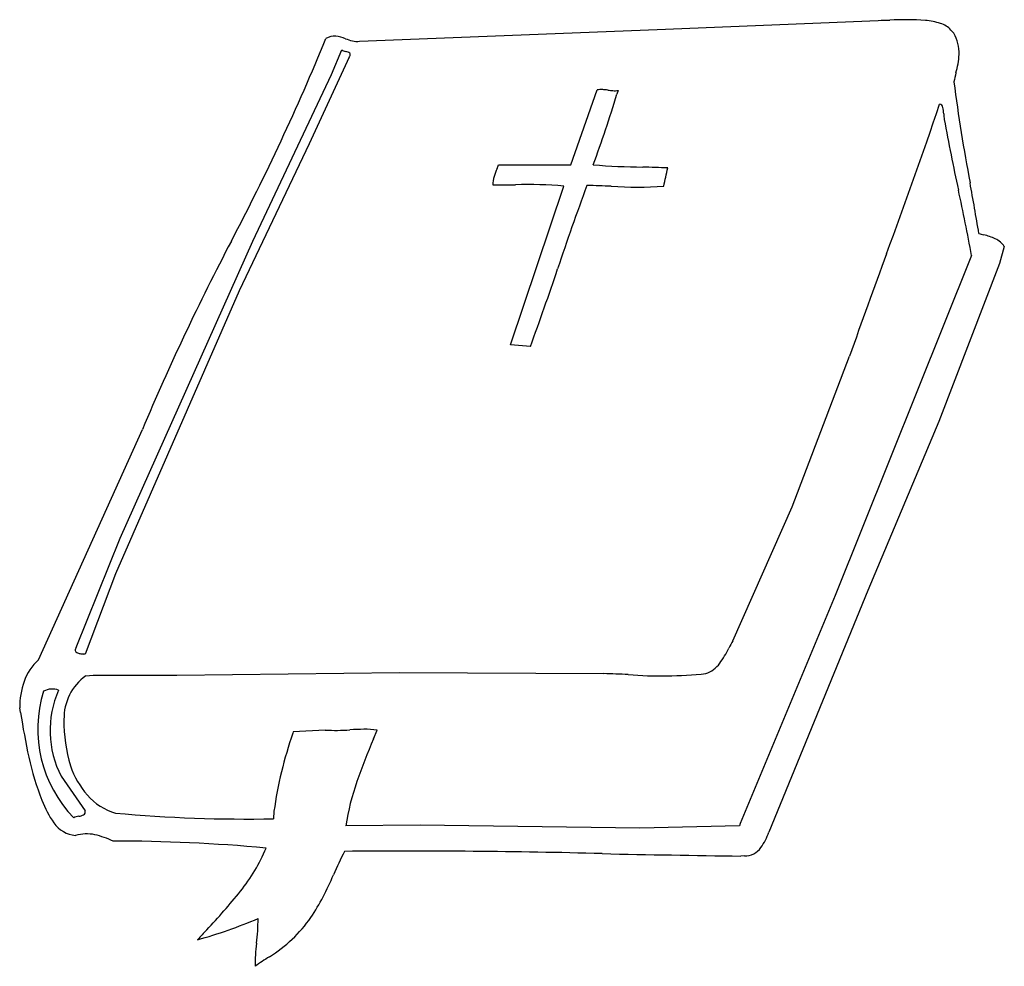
# Model space of a CAD drawing. Extents: x -9.9 to 27, y -3.1 to 14.8.
# Tile 1 of 9: x -9.9 to -3.3, y -3.1 to 3.3. Entities that reach past the tile are written whole.
import ezdxf

# ---------------------------------------------------------------- set-up
doc = ezdxf.new("R2010")
doc.units = 0

msp = doc.modelspace()

# ---------------------------------------------------------------- linework, layer by layer
at = {"color": 7, "linetype": 'CONTINUOUS'}
for p, q in [((-5.626551, 3.2447), (-4.139024, 3.305096)), ((-7.62856, 3.164172), (-5.626551, 3.2447)), ((-3.649148, 3.240226), (-3.629016, 3.218417)), ((-7.697903, 3.056803), (-7.966328, 2.472976)), ((-7.816458, 2.940485), (-7.747115, 3.106014)), ((-8.346599, 1.817569), (-7.816458, 2.940485)), ((-6.205903, 2.332053), (-6.02919, 2.837587)), ((-5.888266, 2.833114), (-5.895979, 2.808623)), ((-7.966328, 2.472976), (-8.43831, 1.484275)), ((-6.693544, 2.332053), (-6.205903, 2.332053)), ((-6.613016, 1.119662), (-6.252877, 2.188892)), ((-9.239115, -0.179965), (-8.346599, 1.817569)), ((-3.290128, 1.782339), (-3.322563, 1.667699)), ((-3.510462, 1.721383), (-4.427583, -0.566946)), ((-3.322563, 1.667699), (-3.729676, 0.60518)), ((-8.43831, 1.484275), (-9.270431, -0.421549)), ((-6.478803, 1.108479), (-6.613016, 1.119662)), ((-4.718377, 0.030301), (-4.331396, 1.043608)), ((-3.729676, 0.60518), (-4.208369, -0.533393)), ((-9.787151, -1.000901), (-9.089244, 0.551494)), ((-5.116542, -0.871163), (-4.718377, 0.030301)), ((-9.534383, -0.9159), (-9.239115, -0.179965)), ((-9.270431, -0.421549), (-9.473987, -0.962874)), ((-4.427583, -0.566946), (-5.066212, -2.102845)), ((-4.208369, -0.533393), (-4.874959, -2.159606)), ((-9.470073, -1.107153), (-9.420302, -1.103797)), ((-9.420302, -1.103797), (-8.856608, -1.103797)), ((-8.856608, -1.103797), (-7.360134, -1.085903)), ((-7.360134, -1.085903), (-5.984452, -1.092613)), ((-9.909371, -1.354444), (-9.914652, -1.323011)), ((-8.073699, -1.484067), (-8.0769, -1.494284)), ((-7.858959, -1.472883), (-8.073699, -1.484067)), ((-7.534556, -1.532651), (-7.510005, -1.472883)), ((-9.635042, -1.78381), (-9.473987, -2.016445)), ((-8.203998, -2.0198), (-8.206234, -2.070131)), ((-7.21921, -2.112631), (-7.720273, -2.117104)), ((-5.742869, -2.132763), (-7.21921, -2.112631)), ((-5.071805, -2.117104), (-5.742869, -2.132763)), ((-5.066212, -2.102845), (-5.071805, -2.117104)), ((-5.03881, -2.318983), (-5.062856, -2.320661))]:
    msp.add_line(p, q, dxfattribs=at)
for centre, radius, start, end in [((-4.217624, 7.938517), 4.634087, 270.971853, 271.945647), ((-3.960728, 1.415914), 1.893806, 85.76829, 93.013563), ((-3.858996, 2.854495), 0.451665, 72.006023, 85.172299), ((-3.766209, 3.130782), 0.160253, 43.074018, 73.042592), ((-22.545699, 9.212353), 15.880683, 332.255963, 337.683379), ((-7.797867, 3.094856), 0.103979, 84.254089, 122.991485), ((-7.823741, 2.923774), 0.276926, 68.551363, 82.471304), ((-7.574286, 3.586571), 0.431308, 249.904428, 256.281178), ((-3.872934, 3.08341), 0.278789, 358.410562, 388.964232), ((-7.642508, 3.308087), 0.144589, 256.372717, 275.53577), ((-7.725732, 3.132978), 0.034413, 231.584686, 253.213573), ((-7.683005, 3.262882), 0.171155, 252.078924, 257.204666), ((-7.756347, 2.938604), 0.161314, 71.638025, 77.310295), ((-7.714506, 3.062264), 0.030778, 48.244458, 73.044285), ((-7.729029, 3.080967), 0.039404, 322.177641, 350.301459), ((-7.702972, 3.075963), 0.012888, 352.712548, 405.936861), ((-4.15, 3.106561), 0.556604, 343.838512, 356.819296), ((-2.832026, 2.743099), 0.810647, 165.093485, 169.468059), ((7.778797, 4.360539), 11.50204, 187.338995, 190.769839), ((-14.435553, 5.411441), 8.927428, 339.822137, 343.049051), ((-6.004363, 2.639548), 0.199589, 86.505352, 97.145548), ((-6.024697, 2.337662), 0.502157, 82.312831, 86.289217), ((-5.891651, 3.322697), 0.491823, 262.302642, 266.272155), ((-5.912193, 3.016726), 0.185164, 266.459381, 277.424524), ((-39.026902, 14.69586), 37.270888, 339.647184, 341.292003), ((-3.72753, 2.7186), 0.02292, 43.010732, 84.170841), ((-3.738975, 2.709794), 0.037321, 14.57451, 40.909613), ((-3.886948, 2.676247), 0.189034, 0.08985, 13.129116), ((-3.239109, 2.693331), 0.459112, 182.095548, 184.629751), ((-3.589467, 2.664296), 0.107556, 184.277542, 193.873328), ((9.29107, 4.979229), 13.194242, 190.218635, 192.325685), ((-7.981004, 2.811386), 1.373795, 338.491802, 339.579268), ((-5.617961, 8.386336), 6.070111, 265.861438, 269.01159), ((-6.534438, 2.193586), 0.197177, 162.458584, 178.763981), ((-6.07152, 2.050895), 0.681585, 157.865363, 162.749891), ((-6.027979, -10.219042), 12.539887, 87.83827, 88.604884), ((-16.425082, 4.619167), 11.112277, 347.36721, 348.016484), ((-6.676348, 8.06524), 5.86766, 269.460763, 270.955474), ((-6.489629, -0.339921), 2.539872, 84.651464, 92.005259), ((11.613391, -4.340859), 18.878781, 159.750134, 161.551935), ((-6.199969, -3.499422), 5.693693, 87.323833, 88.979194), ((-5.764219, 4.838185), 2.655564, 266.331643, 273.938644), ((-26.313133, -1.946019), 23.168517, 9.483368, 10.336842), ((-16.958827, -0.748645), 13.673316, 10.407383, 12.293518), ((-3.211485, 2.643416), 0.81155, 252.075592, 254.481468), ((-3.549264, 1.39078), 0.485889, 65.872469, 75.622678), ((6.613337, -6.08492), 17.047376, 152.375432, 157.089522), ((-3.403901, 1.710861), 0.134363, 32.139342, 66.65074), ((47.150596, -17.124056), 54.593584, 159.793255, 160.562391), ((-25.14346, 7.932482), 19.873008, 339.917035, 341.519915), ((-9.51038, -0.934517), 0.030377, 142.201643, 186.098876), ((-5.727479, -0.640218), 0.647941, 323.757516, 334.249288), ((-4.057694, -1.476476), 1.219657, 150.244628, 152.944968), ((-9.52133, -0.932719), 0.0199, 194.62697, 244.822517), ((-9.496728, -0.886155), 0.072548, 242.883131, 259.916445), ((-9.453731, -0.669865), 0.29306, 259.043626, 263.499988), ((-9.51687, -1.218674), 0.25937, 80.483173, 83.365915), ((-9.566806, -1.256303), 0.337316, 130.785501, 160.765565), ((-5.365329, -0.90529), 0.199146, 289.842924, 323.666029), ((-9.262441, -1.394245), 0.354306, 125.875311, 181.288259), ((-6.271605, -9.826279), 8.738386, 87.043829, 88.116857), ((-5.59673, 1.735501), 2.843876, 265.477945, 276.035125), ((-9.363123, -1.322726), 0.551529, 161.221104, 180.029534), ((-8.942214, -1.467807), 0.851004, 162.447958, 224.418472), ((-9.699348, -1.30643), 0.109627, 92.488276, 119.660757), ((-9.044138, -1.475604), 0.666452, 155.992756, 207.54581), ((-9.698674, -1.337255), 0.140454, 70.996237, 92.21687), ((-4.399303, -0.48196), 5.578716, 188.997714, 192.1497), ((-8.626927, -1.421225), 0.989914, 178.89941, 197.231303), ((-5.462003, -2.404834), 2.768897, 160.801043, 172.006723), ((-7.789914, -0.164816), 1.309887, 266.978516, 274.232259), ((-7.567427, -3.549005), 2.081679, 90.847478, 93.465093), ((-7.588182, -2.034196), 0.566731, 82.071163, 91.014617), ((-2.945496, -3.478111), 4.984404, 157.026242, 160.568214), ((-8.122536, -1.28493), 1.769882, 192.10543, 201.8927), ((-9.050527, -1.543143), 0.549285, 198.173977, 221.930897), ((-6.121086, -2.35893), 1.617367, 160.531425, 171.400986), ((-9.163229, -1.659081), 0.38812, 220.31556, 253.96599), ((-9.170977, -1.730834), 0.631199, 199.821176, 215.548883), ((-9.471059, -2.29419), 0.245474, 100.957468, 105.174878), ((-9.565556, -1.806569), 0.251219, 280.977347, 285.091888), ((-9.515284, -1.990835), 0.060222, 284.558081, 299.979643), ((-9.496723, -2.022492), 0.023527, 299.3494, 374.895542), ((-8.385444, 7.824313), 9.896066, 264.86929, 271.037639), ((-9.521452, -1.983694), 0.199044, 214.982895, 264.983188), ((-9.521058, -2.112173), 0.056719, 104.559574, 120.730431), ((-9.464698, -2.438646), 0.26717, 77.809017, 106.115674), ((-9.552771, -2.78982), 0.629137, 64.919925, 76.722495), ((-5.241613, -2.0377), 0.386389, 324.218281, 341.608931), ((-9.281902, -13.421498), 11.201498, 84.750912, 90.021423), ((-9.340825, -1.820648), 1.172013, 321.019388, 337.61549), ((-4.799602, -3.763093), 3.27942, 153.295247, 156.347099), ((-7.289835, -50.795064), 48.507709, 88.471986, 90.518995), ((-4.002698, 86.454917), 88.781908, 268.713285, 269.315806), ((-5.028028, -2.211634), 0.107889, 264.264533, 299.301982), ((-5.054579, -2.169627), 0.157537, 300.24581, 323.369975), ((-9.376295, -1.800268), 1.700702, 326.661654, 337.634571), ((-11.528901, -0.081856), 3.966811, 316.393071, 321.377018), ((-9.584228, 0.229611), 3.232224, 285.54659, 293.202124), ((-9.678842, -2.740414), 1.368033, 352.943484, 359.967351), ((-8.737482, -2.185792), 0.955575, 301.74222, 324.922645), ((0.46591, -11.286415), 12.447384, 137.128723, 137.545378), ((-7.064264, -3.065511), 1.266679, 172.87846, 179.900266), ((-7.005582, -4.924736), 2.28506, 122.54195, 125.451273)]:
    msp.add_arc(centre, radius, start, end, dxfattribs=at)

doc.saveas('drawing.dxf')
